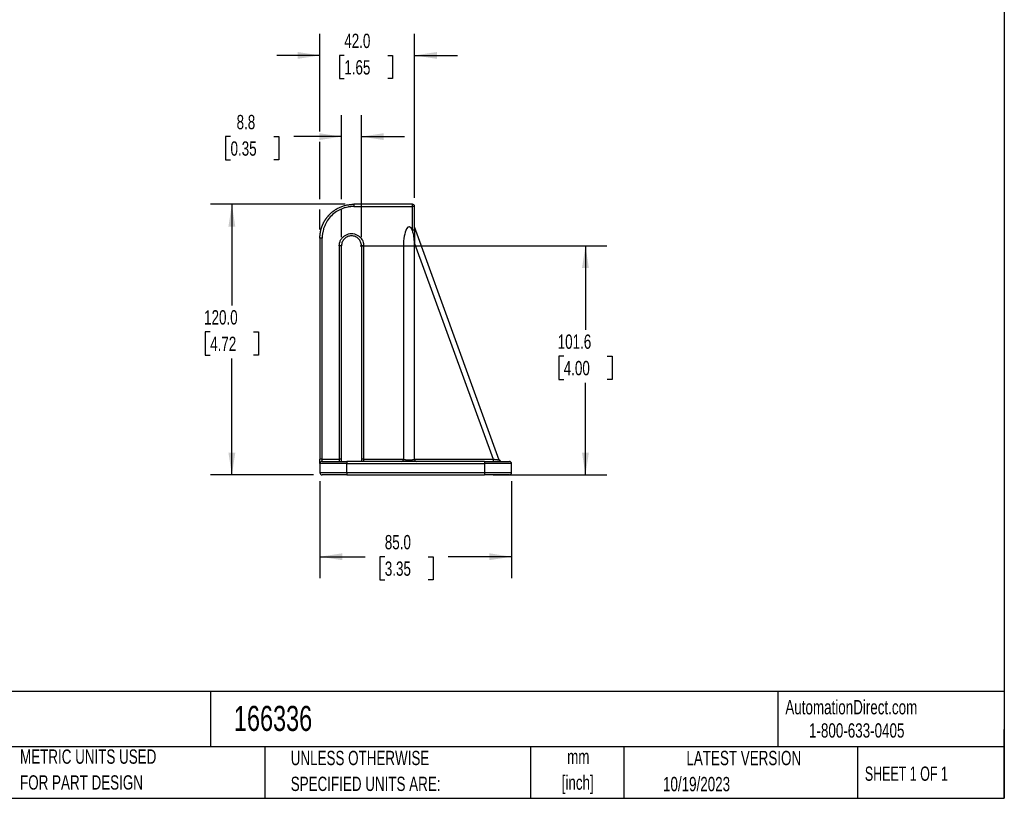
# Model space of a CAD drawing. Header units: millimetres. Extents: x 19 to 819, y 19 to 629.
# Tile 4 of 5: x 383 to 819, y 19 to 364. Entities that reach past the tile are written whole.
import ezdxf

# ---------------------------------------------------------------- set-up
doc = ezdxf.new("R2010")
doc.units = ezdxf.units.MM
doc.header["$LTSCALE"] = 3
doc.layers.add('DIMENSIONS', color=140, linetype='Continuous', lineweight=25)
doc.layers.add('TEXT', color=140, linetype='Continuous', lineweight=25)
doc.styles.add('SLDTEXTSTYLE0', font='TXT', dxfattribs={"width": 0.7})
doc.styles.add('SLDTEXTSTYLE1', font='TXT', dxfattribs={"width": 0.65})
doc.dimstyles.new('SLDDIMSTYLE0', dxfattribs={"dimtxt": 6.474023, "dimasz": 9.906, "dimexe": 0, "dimexo": 0.0625, "dimgap": 1.618506, "dimtad": 0, "dimtih": 1, "dimtoh": 1, "dimrnd": 1e-09, "dimzin": 4, "dimdsep": 46, "dimtxsty": 'SLDTEXTSTYLE0', "dimsah": 1, "dimcen": 0.09, "dimadec": 0, "dimazin": 1, "dimtfac": 1, "dimtmove": 0, "dimatfit": 0, "dimfxl": 0, "dimfrac": 2, "dimtolj": 1, "dimtzin": 12, "dimarcsym": 0})
doc.dimstyles.new('SLDDIMSTYLE1', dxfattribs={"dimtxt": 6.474023, "dimasz": 9.906, "dimexe": 0, "dimexo": 0.0625, "dimgap": 1.618506, "dimtad": 0, "dimtih": 1, "dimtoh": 1, "dimrnd": 1e-09, "dimzin": 12, "dimdsep": 46, "dimtxsty": 'SLDTEXTSTYLE0', "dimsah": 1, "dimcen": 0.09, "dimadec": 0, "dimazin": 3, "dimtfac": 1, "dimtofl": 0, "dimtmove": 0, "dimatfit": 3, "dimfxl": 0, "dimfrac": 2, "dimtolj": 1, "dimtzin": 12, "dimarcsym": 0})
doc.dimstyles.new('SLDDIMSTYLE2', dxfattribs={"dimtxt": 6.474023, "dimasz": 9.906, "dimexe": 0, "dimexo": 0.0625, "dimgap": 1.618506, "dimtad": 0, "dimtih": 1, "dimtoh": 1, "dimrnd": 1e-09, "dimzin": 12, "dimdsep": 46, "dimtxsty": 'SLDTEXTSTYLE0', "dimsah": 1, "dimcen": 0.09, "dimadec": 0, "dimazin": 3, "dimtfac": 1, "dimtmove": 0, "dimatfit": 0, "dimfxl": 0, "dimfrac": 2, "dimtolj": 1, "dimtzin": 12, "dimarcsym": 0})
doc.dimstyles.new('SLDDIMSTYLE3', dxfattribs={"dimtxt": 6.474023, "dimasz": 9.906, "dimexe": 0, "dimexo": 0.0625, "dimgap": 1.618506, "dimtad": 0, "dimtih": 1, "dimtoh": 1, "dimrnd": 1e-09, "dimzin": 4, "dimdsep": 46, "dimtxsty": 'SLDTEXTSTYLE0', "dimsah": 1, "dimcen": 0.09, "dimadec": 0, "dimazin": 1, "dimtfac": 1, "dimtofl": 0, "dimtmove": 0, "dimatfit": 3, "dimfxl": 0, "dimfrac": 2, "dimtolj": 1, "dimtzin": 12, "dimarcsym": 0})

# ---------------------------------------------------------------- blocks, each defined once
blk = doc.blocks.new('_D_5')
at = {"layer": 'DIMENSIONS'}
for p, q in [((533.56, 264.03), (642.99, 264.03)), ((633.47, 264.03), (633.47, 226.81)), ((623.85, 215.07), (621.67, 215.07)), ((621.67, 215.07), (621.67, 204.78)), ((643.09, 215.07), (645.26, 215.07)), ((645.26, 215.07), (645.26, 204.78)), ((621.67, 204.78), (623.85, 204.78)), ((633.47, 162.43), (633.47, 203.33)), ((645.26, 204.78), (643.09, 204.78)), ((592.56, 162.43), (642.99, 162.43))]:
    blk.add_line(p, q, dxfattribs=at)
for points in [[(633.47, 264.03), (631.94, 254.13), (634.99, 254.13)], [(633.47, 162.43), (634.99, 172.34), (631.94, 172.34)]]:
    blk.add_solid(points, dxfattribs=at)
at = {"layer": 'DIMENSIONS', "char_height": 6.35, "attachment_point": 1, "style": 'SLDTEXTSTYLE0'}
for s, insert in [('101.6', (621.16, 224.7)), ('4.00', (623.85, 212.97))]:
    blk.add_mtext(s, dxfattribs=dict(at, insert=insert))
blk = doc.blocks.new('_D_6')
at = {"layer": 'DIMENSIONS'}
for p, q in [((526.94, 282.43), (467.2, 282.43)), ((476.73, 282.43), (476.73, 237.58)), ((467.11, 225.84), (464.93, 225.84)), ((464.93, 225.84), (464.93, 215.55)), ((486.35, 225.84), (488.52, 225.84)), ((488.52, 225.84), (488.52, 215.55)), ((464.93, 215.55), (467.11, 215.55)), ((476.73, 162.43), (476.73, 214.1)), ((488.52, 215.55), (486.35, 215.55)), ((512.94, 162.43), (467.2, 162.43))]:
    blk.add_line(p, q, dxfattribs=at)
for points in [[(476.73, 282.43), (475.2, 272.53), (478.25, 272.53)], [(476.73, 162.43), (478.25, 172.34), (475.2, 172.34)]]:
    blk.add_solid(points, dxfattribs=at)
at = {"layer": 'DIMENSIONS', "char_height": 6.35, "attachment_point": 1, "style": 'SLDTEXTSTYLE0'}
for s, insert in [('120.0', (464.42, 235.48)), ('4.72', (467.11, 223.74))]:
    blk.add_mtext(s, dxfattribs=dict(at, insert=insert))
blk = doc.blocks.new('_D_7')
at = {"layer": 'DIMENSIONS'}
for p, q in [((525.35, 284.72), (525.35, 321.96)), ((534.15, 267.84), (534.15, 321.96)), ((476.13, 312.44), (473.95, 312.44)), ((473.95, 312.44), (473.95, 302.15)), ((495.37, 312.44), (497.54, 312.44)), ((497.54, 312.44), (497.54, 302.15)), ((525.35, 312.44), (504.14, 312.44)), ((534.15, 312.44), (553.2, 312.44)), ((473.95, 302.15), (476.13, 302.15)), ((497.54, 302.15), (495.37, 302.15)), ((525.35, 267.84), (525.35, 280.15))]:
    blk.add_line(p, q, dxfattribs=at)
for points in [[(525.35, 312.44), (515.45, 313.96), (515.45, 310.91)], [(534.15, 312.44), (544.06, 310.91), (544.06, 313.96)]]:
    blk.add_solid(points, dxfattribs=at)
at = {"layer": 'DIMENSIONS', "char_height": 6.35, "attachment_point": 1, "style": 'SLDTEXTSTYLE0'}
for s, insert in [('8.8', (478.82, 322.07)), ('0.35', (476.13, 310.33))]:
    blk.add_mtext(s, dxfattribs=dict(at, insert=insert))
blk = doc.blocks.new('_D_8')
at = {"layer": 'DIMENSIONS'}
for p, q in [((515.75, 314.72), (515.75, 357.96)), ((557.75, 285.24), (557.75, 357.96)), ((515.75, 348.44), (496.7, 348.44)), ((526.56, 348.44), (524.38, 348.44)), ((524.38, 348.44), (524.38, 338.15)), ((545.8, 348.44), (547.97, 348.44)), ((547.97, 348.44), (547.97, 338.15)), ((557.75, 348.44), (576.8, 348.44)), ((524.38, 338.15), (526.56, 338.15)), ((547.97, 338.15), (545.8, 338.15)), ((515.75, 284.72), (515.75, 310.15)), ((515.75, 271.24), (515.75, 280.15))]:
    blk.add_line(p, q, dxfattribs=at)
for points in [[(515.75, 348.44), (505.85, 349.96), (505.85, 346.91)], [(557.75, 348.44), (567.66, 346.91), (567.66, 349.96)]]:
    blk.add_solid(points, dxfattribs=at)
at = {"layer": 'DIMENSIONS', "char_height": 6.35, "attachment_point": 1, "style": 'SLDTEXTSTYLE0'}
for s, insert in [('42.0', (526.56, 358.07)), ('1.65', (526.56, 346.33))]:
    blk.add_mtext(s, dxfattribs=dict(at, insert=insert))
blk = doc.blocks.new('_D_9')
at = {"layer": 'DIMENSIONS'}
for p, q in [((515.75, 159.62), (515.75, 116.64)), ((600.75, 159.62), (600.75, 116.64)), ((515.75, 126.16), (535.76, 126.16)), ((544.53, 126.16), (542.36, 126.16)), ((542.36, 126.16), (542.36, 115.87)), ((563.77, 126.16), (565.94, 126.16)), ((565.94, 126.16), (565.94, 115.87)), ((600.75, 126.16), (572.54, 126.16)), ((542.36, 115.87), (544.53, 115.87)), ((565.94, 115.87), (563.77, 115.87))]:
    blk.add_line(p, q, dxfattribs=at)
for points in [[(515.75, 126.16), (525.66, 124.64), (525.66, 127.69)], [(600.75, 126.16), (590.85, 127.69), (590.85, 124.64)]]:
    blk.add_solid(points, dxfattribs=at)
at = {"layer": 'DIMENSIONS', "char_height": 6.35, "attachment_point": 1, "style": 'SLDTEXTSTYLE0'}
for s, insert in [('85.0', (544.53, 135.8)), ('3.35', (544.53, 124.06))]:
    blk.add_mtext(s, dxfattribs=dict(at, insert=insert))

msp = doc.modelspace()

# ---------------------------------------------------------------- linework, layer by layer
for p, q in [((530.753, 282.432), (530.753, 281.449)), ((556.753, 282.432), (530.753, 282.432)), ((530.753, 281.449), (556.753, 281.449)), ((556.753, 281.449), (556.753, 282.432)), ((556.753, 270.967), (556.753, 281.449)), ((557.753, 270.95), (557.753, 281.432)), ((595.287, 169.043), (557.753, 272.389)), ((515.753, 267.432), (515.753, 169.397)), ((516.753, 169.415), (516.753, 267.449)), ((524.353, 264.049), (524.353, 169.415)), ((525.353, 169.397), (525.353, 264.032)), ((534.153, 264.032), (534.153, 169.397)), ((535.153, 169.415), (535.153, 264.049)), ((552.753, 263.637), (552.753, 169.432)), ((557.707, 265.317), (557.753, 265.109)), ((557.753, 265.109), (592.508, 169.415)), ((557.753, 169.432), (557.753, 263.637)), ((527.753, 167.432), (515.753, 167.432)), ((515.753, 167.432), (515.753, 163.432)), ((516.753, 168.432), (516.753, 169.415)), ((516.753, 169.415), (524.353, 169.415)), ((524.353, 169.415), (524.353, 168.432)), ((527.753, 168.432), (527.753, 167.432)), ((588.753, 168.432), (527.753, 168.432)), ((527.753, 163.432), (527.753, 167.432)), ((527.753, 167.432), (588.753, 167.432)), ((535.153, 168.432), (535.153, 169.415)), ((535.153, 169.415), (552.753, 169.415)), ((555.253, 169.131), (555.253, 168.432)), ((557.753, 169.415), (592.508, 169.415)), ((588.753, 168.432), (588.753, 167.432)), ((600.753, 167.432), (588.753, 167.432)), ((588.753, 167.432), (588.753, 163.432)), ((592.508, 169.415), (592.508, 168.432)), ((600.753, 163.432), (600.753, 167.432)), ((527.753, 163.432), (515.753, 163.432)), ((527.753, 163.432), (527.753, 162.432)), ((588.753, 163.432), (527.753, 163.432)), ((527.753, 162.432), (588.753, 162.432)), ((588.753, 163.432), (588.753, 162.432)), ((600.753, 163.432), (588.753, 163.432))]:
    msp.add_line(p, q)
at = {"flags": 128}
msp.add_lwpolyline([(595.831, 168.506), (595.908, 168.478), (595.923, 168.474)], dxfattribs=at)
for centre, radius, start, end in [((556.753, 281.432), 1, 0, 90), ((557.003, 267.112), 14.34, 87.00167, 90.99863), ((557.003, 256.63), 14.34, 87.00167, 90.99863), ((516.503, 253.112), 14.34, 89.00137, 92.99833), ((524.603, 249.712), 14.34, 87.00167, 90.99863), ((534.903, 249.712), 14.34, 89.00137, 92.99833), ((516.503, 155.077), 14.34, 89.00137, 92.99833), ((516.753, 167.432), 1, 90, 180), ((524.603, 155.077), 14.34, 87.00167, 90.99863), ((534.903, 155.077), 14.34, 89.00137, 92.99833), ((551.753, 169.432), 1, 270, 0), ((558.753, 169.432), 1, 180, 270), ((596.209, 169.432), 1, 199.95402, 245.23686), ((599.753, 167.432), 1, 0, 90), ((516.753, 163.432), 1, 180, 270), ((599.753, 163.432), 1, 270, 0)]:
    msp.add_arc(centre, radius, start, end)
for start_param, end_param in [(5.635823, 7.8539816), (4.712389, 4.9045484)]:
    msp.add_ellipse((555.253, 263.637), major_axis=(0, 8.795), ratio=0.284262, start_param=start_param, end_param=end_param)
for points, knots in [([(515.753, 267.432), (515.754, 267.561), (515.756, 267.817), (515.771, 268.198), (515.795, 268.574), (515.828, 268.945), (515.869, 269.31), (515.919, 269.669), (515.977, 270.022), (516.042, 270.37), (516.114, 270.711), (516.193, 271.045), (516.279, 271.374), (516.37, 271.695), (516.467, 272.011), (516.57, 272.319), (516.678, 272.621), (516.79, 272.916), (516.907, 273.204), (517.027, 273.486), (517.152, 273.76), (517.28, 274.028), (517.411, 274.289), (517.545, 274.544), (517.681, 274.792), (517.82, 275.033), (517.961, 275.267), (518.103, 275.495), (518.247, 275.716), (518.392, 275.931), (518.538, 276.14), (518.685, 276.342), (518.832, 276.538), (518.979, 276.728), (519.127, 276.912), (519.274, 277.089), (519.421, 277.262), (519.568, 277.428), (519.714, 277.589), (519.858, 277.744), (520.002, 277.893), (520.292, 278.187), (520.739, 278.61), (521.365, 279.141), (522.014, 279.633), (522.684, 280.085), (523.372, 280.499), (524.076, 280.872), (524.794, 281.205), (525.523, 281.498), (526.261, 281.751), (527.006, 281.963), (527.754, 282.136), (528.505, 282.269), (529.256, 282.363), (530.006, 282.421), (530.504, 282.428), (530.753, 282.432)], [0, 0, 0, 0, 0.0163932, 0.0325868, 0.0485808, 0.0643752, 0.07997, 0.0953653, 0.1105609, 0.125557, 0.1403534, 0.1549503, 0.1693476, 0.1835453, 0.1975433, 0.2113418, 0.2249408, 0.2383401, 0.2515398, 0.2645399, 0.2773405, 0.2899414, 0.3023427, 0.3145445, 0.3265466, 0.3383492, 0.3499522, 0.3613556, 0.3725593, 0.3835635, 0.3943681, 0.4049731, 0.4153785, 0.4255843, 0.4355905, 0.4453971, 0.4550041, 0.4644116, 0.4736194, 0.4826276, 0.4914363, 0.5000453, 0.5350805, 0.5698721, 0.6044201, 0.6387245, 0.6727852, 0.7066025, 0.7401761, 0.7735063, 0.8065929, 0.839436, 0.8720357, 0.9043919, 0.9365047, 0.968374, 1, 1, 1, 1]), ([(530.753, 281.449), (530.631, 281.449), (530.386, 281.447), (530.021, 281.432), (529.656, 281.408), (529.292, 281.375), (528.928, 281.332), (528.566, 281.279), (527.88, 281.162), (526.878, 280.926), (525.574, 280.481), (524.302, 279.902), (522.655, 278.94), (520.782, 277.42), (519.262, 275.547), (518.3, 273.901), (517.722, 272.629), (517.276, 271.324), (517.02, 270.234), (516.879, 269.365), (516.807, 268.729), (516.761, 268.09), (516.755, 267.663), (516.753, 267.449)], [0, 0, 0, 0, 0.01667677, 0.033326, 0.04995909, 0.06658743, 0.08322247, 0.09987559, 0.11655819, 0.17830479, 0.24007604, 0.30439791, 0.36874469, 0.49997907, 0.63121755, 0.69554504, 0.75989744, 0.82165198, 0.88343117, 0.9125995, 0.94170963, 0.97082274, 1, 1, 1, 1]), ([(556.753, 270.967), (556.753, 270.915), (556.754, 270.81), (556.758, 270.705), (556.76, 270.653)], [0, 0, 0, 0, 0.5007079, 1, 1, 1, 1]), ([(557.707, 265.317), (557.682, 265.771), (557.648, 266.224), (557.562, 267.129), (557.511, 267.58), (557.378, 268.479), (557.296, 268.924), (557.127, 269.58), (557.062, 269.797), (556.919, 270.227), (556.84, 270.44), (556.76, 270.653)], [0, 0, 0, 0, 0.25, 0.25, 0.5, 0.5, 0.75, 0.75, 0.875, 0.875, 1, 1, 1, 1]), ([(557.753, 270.95), (557.753, 270.873), (557.753, 270.715), (557.753, 270.464), (557.753, 270.194), (557.753, 269.905), (557.753, 269.48), (557.753, 268.89), (557.753, 268.167), (557.753, 267.403), (557.752, 266.692), (557.753, 265.916), (557.753, 265.408), (557.753, 265.109)], [0, 0, 0, 0, 0.0423558, 0.0875474, 0.1356031, 0.1865464, 0.240397, 0.3580229, 0.491311, 0.6099176, 0.7452064, 0.8500851, 1, 1, 1, 1]), ([(524.353, 264.049), (524.354, 264.123), (524.355, 264.269), (524.369, 264.488), (524.391, 264.705), (524.422, 264.921), (524.461, 265.136), (524.51, 265.35), (524.605, 265.7), (524.774, 266.176), (525.064, 266.756), (525.407, 267.274), (525.788, 267.731), (526.354, 268.279), (527.21, 268.87), (528.423, 269.339), (529.753, 269.505), (531.082, 269.339), (532.296, 268.87), (533.152, 268.279), (533.717, 267.731), (534.167, 267.192), (534.61, 266.478), (534.893, 265.752), (535.036, 265.191), (535.103, 264.814), (535.145, 264.433), (535.15, 264.178), (535.153, 264.049)], [0, 0, 0, 0, 0.0129716, 0.0258915, 0.0387809, 0.0516613, 0.0645541, 0.0774805, 0.0904618, 0.1287398, 0.1667547, 0.205063, 0.2384625, 0.2718922, 0.3442762, 0.420983, 0.5000493, 0.5791156, 0.6558225, 0.7282064, 0.7616055, 0.7950357, 0.8522746, 0.9095504, 0.9322125, 0.9547649, 0.9773226, 1, 1, 1, 1]), ([(534.153, 264.032), (534.153, 264.608), (534.038, 265.184), (533.597, 266.248), (533.271, 266.736), (532.457, 267.551), (531.969, 267.877), (530.904, 268.318), (530.329, 268.432), (529.177, 268.432), (528.601, 268.318), (527.537, 267.877), (527.049, 267.551), (526.234, 266.736), (525.908, 266.248), (525.467, 265.184), (525.353, 264.608), (525.353, 264.032)], [0, 0, 0, 0, 0.125, 0.125, 0.25, 0.25, 0.375, 0.375, 0.5, 0.5, 0.625, 0.625, 0.75, 0.75, 0.875, 0.875, 1, 1, 1, 1]), ([(515.753, 167.432), (515.753, 167.432), (515.753, 167.638), (515.753, 168.373), (515.753, 168.873), (515.753, 169.397)], [0, 0, 0, 0, 0.5, 0.5, 1, 1, 1, 1]), ([(516.753, 168.432), (516.753, 168.432), (517.912, 168.432), (522.037, 168.432), (524.835, 168.432), (527.753, 168.432)], [0, 0, 0, 0, 0.5, 0.5, 1, 1, 1, 1]), ([(525.353, 168.432), (525.353, 168.51), (525.353, 168.804), (525.353, 169.146), (525.353, 169.397)], [0, 0, 0, 0, 0.2671291, 1, 1, 1, 1]), ([(534.153, 169.397), (534.153, 169.146), (534.153, 168.804), (534.153, 168.51), (534.153, 168.432)], [0, 0, 0, 0, 0.7328846, 1, 1, 1, 1]), ([(552.753, 169.432), (552.754, 169.426), (552.755, 169.414), (552.768, 169.397), (552.787, 169.382), (552.811, 169.367), (552.838, 169.354), (552.867, 169.342), (552.897, 169.331), (552.98, 169.304), (553.151, 169.266), (553.479, 169.217), (553.87, 169.179), (554.247, 169.155), (554.555, 169.143), (554.785, 169.136), (555.019, 169.132), (555.175, 169.131), (555.253, 169.131)], [0, 0, 0, 0, 0.0403841, 0.0781522, 0.1133045, 0.1458409, 0.1757616, 0.2030669, 0.227757, 0.2498324, 0.3899151, 0.5142403, 0.6458796, 0.7696604, 0.828092, 0.885897, 0.943168, 1, 1, 1, 1]), ([(555.253, 169.131), (555.305, 169.131), (555.408, 169.131), (555.564, 169.133), (555.719, 169.136), (555.873, 169.14), (556.025, 169.146), (556.282, 169.157), (556.635, 169.179), (557.027, 169.217), (557.354, 169.266), (557.551, 169.31), (557.667, 169.352), (557.737, 169.389), (557.747, 169.417), (557.753, 169.432)], [0, 0, 0, 0, 0.0378511, 0.0758851, 0.1141305, 0.1526152, 0.1913669, 0.2304125, 0.3541841, 0.4858519, 0.6101673, 0.7502798, 0.8149315, 0.8981743, 1, 1, 1, 1]), ([(588.753, 168.432), (591.67, 168.432), (594.468, 168.432), (598.594, 168.432), (599.753, 168.432), (599.753, 168.432)], [0, 0, 0, 0, 0.5, 0.5, 1, 1, 1, 1]), ([(592.508, 169.415), (592.569, 169.407), (592.687, 169.393), (592.858, 169.372), (593.017, 169.353), (593.163, 169.335), (593.297, 169.319), (593.419, 169.304), (593.678, 169.272), (594.046, 169.229), (594.487, 169.176), (594.84, 169.136), (595.054, 169.111), (595.169, 169.099), (595.228, 169.093), (595.264, 169.09), (595.268, 169.091), (595.269, 169.091)], [0, 0, 0, 0, 0.044387, 0.0860254, 0.1249157, 0.1610584, 0.1944543, 0.2251045, 0.2530101, 0.3932649, 0.5184057, 0.6491515, 0.7721551, 0.8298234, 0.886937, 0.9436202, 1, 1, 1, 1]), ([(595.931, 168.472), (595.856, 168.499), (595.708, 168.553), (595.436, 168.743), (595.305, 168.955), (595.219, 169.094)], [0, 0, 0, 0, 0.2586069, 0.514289, 1, 1, 1, 1]), ([(527.753, 162.432), (524.835, 162.432), (522.037, 162.432), (517.912, 162.432), (516.753, 162.432), (516.753, 162.432)], [0, 0, 0, 0, 0.5, 0.5, 1, 1, 1, 1]), ([(599.753, 162.432), (599.753, 162.432), (598.594, 162.432), (594.468, 162.432), (591.67, 162.432), (588.753, 162.432)], [0, 0, 0, 0, 0.5, 0.5, 1, 1, 1, 1])]:
    msp.add_open_spline(points, degree=3, knots=knots)
at = {"layer": 'TEXT'}
for p, q in [((819.15, 628.65), (819.15, 19.05)), ((819.15, 66.378), (19.05, 66.378)), ((467.277, 66.378), (467.277, 41.91)), ((718.726, 66.378), (718.726, 41.91)), ((819.15, 19.05), (819.15, 49.53)), ((819.15, 41.91), (19.05, 41.91)), ((491.341, 41.91), (491.341, 19.05)), ((609.073, 41.91), (609.073, 19.05)), ((650.436, 41.91), (650.436, 19.05)), ((754.046, 41.91), (754.046, 19.05)), ((19.05, 19.05), (819.15, 19.05))]:
    msp.add_line(p, q, dxfattribs=at)

# ---------------------------------------------------------------- texts
for s, insert, char_height, attachment_point, style in [('AutomationDirect.com', (722.085, 62.63), 6.35, 1, 'SLDTEXTSTYLE0'), ('166336', (477.623, 60.036), 11.1125, 1, 'SLDTEXTSTYLE0'), ('1-800-633-0405', (732.575, 52.311), 6.35, 1, 'SLDTEXTSTYLE0'), ('METRIC UNITS USED', (382.813, 40.726), 6.35, 1, 'SLDTEXTSTYLE0'), ('UNLESS OTHERWISE', (502.824, 40.113), 6.35, 1, 'SLDTEXTSTYLE0'), ('LATEST VERSION', (703.656, 40.092), 6.35, 2, 'SLDTEXTSTYLE0'), ('mm', (630.297, 40.673), 6.35, 2, 'SLDTEXTSTYLE0'), ('SHEET 1 OF 1', (757.324, 33.154), 6.35, 1, 'SLDTEXTSTYLE1'), ('FOR PART DESIGN', (382.813, 29.259), 6.35, 1, 'SLDTEXTSTYLE0'), ('SPECIFIED UNITS ARE:', (502.824, 28.646), 6.35, 1, 'SLDTEXTSTYLE0'), ('[inch]', (630.045, 29.206), 6.35, 2, 'SLDTEXTSTYLE0'), ('10/19/2023', (667.838, 28.531), 6.35, 1, 'SLDTEXTSTYLE0')]:
    msp.add_mtext(s, dxfattribs=dict(at, insert=insert, char_height=char_height, attachment_point=attachment_point, style=style))

# ---------------------------------------------------------------- dimensions: what is measured, and where the dimension line sits
at = {"layer": 'DIMENSIONS'}
for base, p1, p2, dimstyle, picture, middle in [((557.753, 348.438), (515.753, 267.432), (557.753, 281.432), 'SLDDIMSTYLE0', '_D_8', (536.177, 348.438)), ((534.153, 312.438), (525.353, 264.032), (534.153, 264.032), 'SLDDIMSTYLE2', '_D_7', (485.747, 312.438)), ((600.753, 126.164), (515.753, 163.432), (600.753, 163.432), 'SLDDIMSTYLE3', '_D_9', (554.149, 126.164))]:
    dim = msp.add_linear_dim(base=base, p1=p1, p2=p2, dimstyle=dimstyle, dxfattribs=at)
    dim.commit()
    dim.dimension.update_dxf_attribs({"geometry": picture, "text_midpoint": middle, "dimtype": 160})
for base, p1, p2, dimstyle, picture, middle in [((476.727, 162.432), (530.753, 282.432), (516.753, 162.432), 'SLDDIMSTYLE3', '_D_6', (476.727, 225.844)), ((633.467, 162.432), (529.753, 264.032), (588.753, 162.432), 'SLDDIMSTYLE1', '_D_5', (633.467, 215.069))]:
    dim = msp.add_linear_dim(base=base, p1=p1, p2=p2, angle=90, dimstyle=dimstyle, dxfattribs=at)
    dim.commit()
    dim.dimension.update_dxf_attribs({"geometry": picture, "text_midpoint": middle, "dimtype": 160})

doc.saveas('drawing.dxf')
